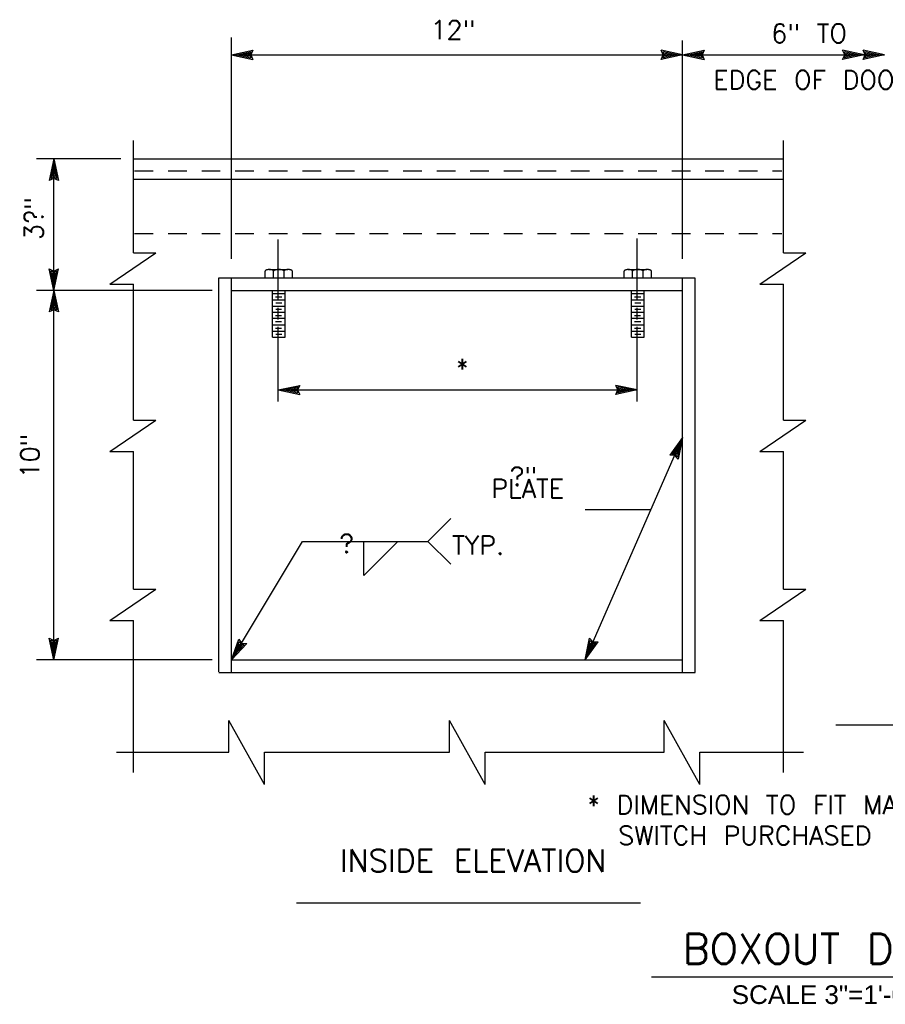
# Model space of a CAD drawing. Extents: x -31.3 to 10.7, y -20.4 to 9.6.
# Tile 17 of 25: x -3.1 to 2.7, y -11 to -4.4. Entities that reach past the tile are written whole.
import ezdxf
from ezdxf.enums import TextEntityAlignment as Align

# ---------------------------------------------------------------- set-up
doc = ezdxf.new("R2010")
doc.units = 0
doc.header["$MEASUREMENT"] = 0
doc.linetypes.add('HIDDEN2', pattern=[0.1875, 0.125, -0.0625])
doc.layers.add('01', color=7, linetype='CONTINUOUS')
doc.styles.add('ARIAL', font='Arial')
doc.styles.add('TXT_SHX', font='txt.shx')

msp = doc.modelspace()

# ---------------------------------------------------------------- linework, layer by layer
at = {"layer": '01', "color": 7, "linetype": 'CONTINUOUS'}
for p, q in [((-1.6756, -5.9976), (-1.6756, -4.5136)), ((1.3484, -5.9976), (1.3484, -4.5336)), ((-1.6756, -4.6306), (-1.5316, -4.5996)), ((-1.6386, -4.6306), (-1.5446, -4.6106)), ((-1.5446, -4.6106), (-1.5536, -4.6306)), ((-1.5316, -4.5996), (-1.5456, -4.6306)), ((1.3484, -4.6306), (1.2044, -4.5996)), ((1.2184, -4.6306), (1.2044, -4.5996)), ((1.3114, -4.6306), (1.2174, -4.6106)), ((1.2264, -4.6306), (1.2174, -4.6106)), ((1.3484, -4.6306), (1.4924, -4.5996)), ((1.3854, -4.6306), (1.4794, -4.6106)), ((1.4794, -4.6106), (1.4704, -4.6306)), ((1.4924, -4.5996), (1.4784, -4.6306)), ((2.5644, -4.6306), (2.4204, -4.5996)), ((2.4344, -4.6306), (2.4204, -4.5996)), ((2.5274, -4.6306), (2.4334, -4.6106)), ((2.4424, -4.6306), (2.4334, -4.6106)), ((2.7014, -4.6306), (2.5574, -4.5996)), ((2.5714, -4.6306), (2.5574, -4.5996)), ((2.6644, -4.6306), (2.5704, -4.6106)), ((2.5794, -4.6306), (2.5704, -4.6106)), ((-1.6756, -4.6306), (1.3484, -4.6306)), ((-1.6756, -4.6306), (-1.5316, -4.6616)), ((-1.6386, -4.6306), (-1.5446, -4.6506)), ((-1.6026, -4.6306), (-1.5576, -4.6206)), ((-1.6026, -4.6306), (-1.5576, -4.6396)), ((-1.5576, -4.6206), (-1.5616, -4.6306)), ((-1.5616, -4.6306), (-1.5576, -4.6396)), ((-1.5536, -4.6306), (-1.5446, -4.6506)), ((-1.5456, -4.6306), (-1.5316, -4.6616)), ((1.3484, -4.6306), (1.2044, -4.6616)), ((1.2044, -4.6616), (1.2184, -4.6306)), ((1.3114, -4.6306), (1.2174, -4.6506)), ((1.2174, -4.6506), (1.2264, -4.6306)), ((1.2754, -4.6306), (1.2304, -4.6216)), ((1.2344, -4.6306), (1.2304, -4.6216)), ((1.2754, -4.6306), (1.2304, -4.6406)), ((1.2304, -4.6406), (1.2344, -4.6306)), ((1.3484, -4.6306), (1.4924, -4.6616)), ((1.3484, -4.6306), (2.5644, -4.6306)), ((1.3854, -4.6306), (1.4794, -4.6506)), ((1.4214, -4.6306), (1.4664, -4.6206)), ((1.4214, -4.6306), (1.4664, -4.6396)), ((1.4664, -4.6206), (1.4624, -4.6306)), ((1.4624, -4.6306), (1.4664, -4.6396)), ((1.4704, -4.6306), (1.4794, -4.6506)), ((1.4784, -4.6306), (1.4924, -4.6616)), ((2.5644, -4.6306), (2.4204, -4.6616)), ((2.4204, -4.6616), (2.4344, -4.6306)), ((2.5274, -4.6306), (2.4334, -4.6506)), ((2.4334, -4.6506), (2.4424, -4.6306)), ((2.4914, -4.6306), (2.4464, -4.6216)), ((2.4504, -4.6306), (2.4464, -4.6216)), ((2.4914, -4.6306), (2.4464, -4.6406)), ((2.4464, -4.6406), (2.4504, -4.6306)), ((2.7014, -4.6306), (2.5574, -4.6616)), ((2.5574, -4.6616), (2.5714, -4.6306)), ((2.5644, -4.6306), (2.7014, -4.6306)), ((2.6644, -4.6306), (2.5704, -4.6506)), ((2.5704, -4.6506), (2.5794, -4.6306)), ((2.6284, -4.6306), (2.5834, -4.6216)), ((2.5874, -4.6306), (2.5834, -4.6216)), ((2.6284, -4.6306), (2.5834, -4.6406)), ((2.5834, -4.6406), (2.5874, -4.6306)), ((-2.3306, -5.9576), (-2.3306, -5.2046)), ((2.0254, -5.9576), (2.0254, -5.2046)), ((-2.4156, -5.3286), (-2.9816, -5.3286)), ((-2.8646, -5.3286), (-2.8956, -5.4726)), ((-2.8646, -6.2096), (-2.8646, -5.3286)), ((-2.8646, -5.3286), (-2.8336, -5.4726)), ((-2.3306, -5.3286), (2.0254, -5.3286)), ((-2.8646, -5.3656), (-2.8846, -5.4596)), ((-2.8646, -5.4016), (-2.8736, -5.4466)), ((-2.8646, -5.3656), (-2.8446, -5.4596)), ((-2.8646, -5.4016), (-2.8546, -5.4466)), ((-2.8646, -5.4586), (-2.8956, -5.4726)), ((-2.8646, -5.4506), (-2.8846, -5.4596)), ((-2.8646, -5.4426), (-2.8736, -5.4466)), ((-2.8546, -5.4466), (-2.8646, -5.4426)), ((-2.8446, -5.4596), (-2.8646, -5.4506)), ((-2.8336, -5.4726), (-2.8646, -5.4586)), ((-2.3306, -5.4646), (2.0254, -5.4646)), ((-1.3616, -6.2696), (-1.3616, -5.8676)), ((1.0444, -6.2696), (1.0444, -5.8606)), ((-2.4906, -6.1676), (-2.1826, -5.9576)), ((-2.3306, -5.9576), (-2.1826, -5.9576)), ((1.8654, -6.1676), (2.1734, -5.9576)), ((2.0254, -5.9576), (2.1734, -5.9576)), ((-2.8646, -6.2096), (-2.8956, -6.0656)), ((-2.8956, -6.0656), (-2.8646, -6.0796)), ((-2.8646, -6.2096), (-2.8336, -6.0656)), ((-2.8646, -6.0796), (-2.8336, -6.0656)), ((-2.8646, -6.1726), (-2.8846, -6.0786)), ((-2.8846, -6.0786), (-2.8646, -6.0876)), ((-2.8646, -6.1366), (-2.8746, -6.0916)), ((-2.8746, -6.0916), (-2.8646, -6.0956)), ((-2.8646, -6.1726), (-2.8446, -6.0786)), ((-2.8646, -6.0876), (-2.8446, -6.0786)), ((-2.8646, -6.1366), (-2.8556, -6.0916)), ((-2.8646, -6.0956), (-2.8556, -6.0916)), ((-1.7596, -8.7666), (-1.7596, -6.1246)), ((-1.7596, -6.1246), (1.4324, -6.1246)), ((-1.6756, -8.7666), (-1.6756, -6.1246)), ((1.3484, -8.7696), (1.3484, -6.1276)), ((1.4324, -8.7696), (1.4324, -6.1276)), ((-2.4906, -6.1676), (-2.3306, -6.1676)), ((-2.3306, -7.0786), (-2.3306, -6.1676)), ((1.8654, -6.1676), (2.0254, -6.1676)), ((2.0254, -7.0786), (2.0254, -6.1676)), ((-1.8036, -6.2096), (-2.9816, -6.2096)), ((-2.8646, -6.2096), (-2.8956, -6.3536)), ((-2.8646, -6.2466), (-2.8846, -6.3406)), ((-2.8646, -8.6846), (-2.8646, -6.2096)), ((-2.8646, -6.2096), (-2.8336, -6.3536)), ((-2.8646, -6.2466), (-2.8446, -6.3406)), ((-1.6756, -6.2096), (1.3484, -6.2096)), ((-1.4006, -6.5236), (-1.4006, -6.2096)), ((-1.4006, -6.2306), (-1.3156, -6.2306)), ((-1.3796, -6.2516), (-1.3376, -6.2516)), ((-1.3156, -6.5236), (-1.3156, -6.2096)), ((1.0054, -6.5236), (1.0054, -6.2096)), ((1.0054, -6.2306), (1.0904, -6.2306)), ((1.0264, -6.2516), (1.0684, -6.2516)), ((1.0904, -6.5236), (1.0904, -6.2096)), ((-2.8646, -6.3316), (-2.8846, -6.3406)), ((-2.8646, -6.2826), (-2.8736, -6.3276)), ((-2.8646, -6.3236), (-2.8736, -6.3276)), ((-2.8646, -6.2826), (-2.8546, -6.3276)), ((-2.8546, -6.3276), (-2.8646, -6.3236)), ((-2.8446, -6.3406), (-2.8646, -6.3316)), ((-1.4006, -6.2716), (-1.3156, -6.2716)), ((-1.4006, -6.3146), (-1.3156, -6.3146)), ((-1.3786, -6.2936), (-1.3376, -6.2936)), ((-1.3616, -6.4046), (-1.3616, -6.3266)), ((1.0054, -6.2716), (1.0904, -6.2716)), ((1.0054, -6.3146), (1.0904, -6.3146)), ((1.0274, -6.2936), (1.0684, -6.2936)), ((1.0444, -6.4046), (1.0444, -6.3266)), ((-2.8646, -6.3396), (-2.8956, -6.3536)), ((-2.8336, -6.3536), (-2.8646, -6.3396)), ((-1.4006, -6.3556), (-1.3156, -6.3556)), ((-1.4006, -6.3956), (-1.3156, -6.3956)), ((-1.3796, -6.3766), (-1.3396, -6.3766)), ((-1.3786, -6.3346), (-1.3386, -6.3346)), ((1.0054, -6.3556), (1.0904, -6.3556)), ((1.0054, -6.3956), (1.0904, -6.3956)), ((1.0264, -6.3766), (1.0664, -6.3766)), ((1.0274, -6.3346), (1.0674, -6.3346)), ((-1.4006, -6.4396), (-1.3156, -6.4396)), ((-1.3796, -6.4186), (-1.3386, -6.4186)), ((-1.3796, -6.4616), (-1.3386, -6.4616)), ((-1.3616, -6.9546), (-1.3616, -6.4526)), ((1.0054, -6.4396), (1.0904, -6.4396)), ((1.0264, -6.4186), (1.0674, -6.4186)), ((1.0264, -6.4616), (1.0674, -6.4616)), ((1.0444, -6.9546), (1.0444, -6.4526)), ((-1.4006, -6.4826), (-1.3156, -6.4826)), ((-1.4006, -6.5236), (-1.3156, -6.5236)), ((-1.3786, -6.5036), (-1.3376, -6.5036)), ((1.0054, -6.4826), (1.0904, -6.4826)), ((1.0054, -6.5236), (1.0904, -6.5236)), ((1.0274, -6.5036), (1.0684, -6.5036)), ((-1.3616, -6.8766), (-1.2176, -6.8456)), ((-1.3246, -6.8766), (-1.2306, -6.8566)), ((-1.2306, -6.8566), (-1.2396, -6.8766)), ((-1.2176, -6.8456), (-1.2316, -6.8766)), ((1.0444, -6.8766), (0.9004, -6.8456)), ((0.9144, -6.8766), (0.9004, -6.8456)), ((1.0074, -6.8766), (0.9134, -6.8566)), ((0.9224, -6.8766), (0.9134, -6.8566)), ((-1.3616, -6.8766), (1.0444, -6.8766)), ((-1.3616, -6.8766), (-1.2176, -6.9076)), ((-1.3246, -6.8766), (-1.2306, -6.8966)), ((-1.2886, -6.8766), (-1.2436, -6.8666)), ((-1.2886, -6.8766), (-1.2436, -6.8856)), ((-1.2436, -6.8666), (-1.2476, -6.8766)), ((-1.2476, -6.8766), (-1.2436, -6.8856)), ((-1.2396, -6.8766), (-1.2306, -6.8966)), ((-1.2316, -6.8766), (-1.2176, -6.9076)), ((1.0444, -6.8766), (0.9004, -6.9076)), ((0.9004, -6.9076), (0.9144, -6.8766)), ((1.0074, -6.8766), (0.9134, -6.8966)), ((0.9134, -6.8966), (0.9224, -6.8766)), ((0.9714, -6.8766), (0.9264, -6.8676)), ((0.9304, -6.8766), (0.9264, -6.8676)), ((0.9714, -6.8766), (0.9264, -6.8866)), ((0.9264, -6.8866), (0.9304, -6.8766)), ((-2.4906, -7.2886), (-2.1826, -7.0786)), ((-2.3306, -7.0786), (-2.1826, -7.0786)), ((1.8654, -7.2886), (2.1734, -7.0786)), ((2.0254, -7.0786), (2.1734, -7.0786)), ((0.6954, -8.6846), (1.3484, -7.1956)), ((1.3484, -7.1956), (1.2624, -7.3146)), ((1.3334, -7.2296), (1.2774, -7.3076)), ((1.3334, -7.2296), (1.3144, -7.3236)), ((1.3484, -7.1956), (1.3194, -7.3396)), ((-2.4906, -7.2886), (-2.3306, -7.2886)), ((-2.3306, -8.2106), (-2.3306, -7.2886)), ((1.2964, -7.3146), (1.2624, -7.3146)), ((1.2994, -7.3076), (1.2774, -7.3076)), ((1.3194, -7.2626), (1.2924, -7.2996)), ((1.3024, -7.2996), (1.2924, -7.2996)), ((1.3194, -7.3396), (1.2964, -7.3146)), ((1.3144, -7.3236), (1.2994, -7.3076)), ((1.3104, -7.3076), (1.3024, -7.2996)), ((1.3194, -7.2626), (1.3104, -7.3076)), ((1.8654, -7.2886), (2.0254, -7.2886)), ((2.0254, -8.2106), (2.0254, -7.2886)), ((1.1354, -7.6806), (0.6954, -7.6806)), ((-0.3586, -7.8916), (-0.2056, -7.7386)), ((-1.6736, -8.6846), (-1.1986, -7.8916)), ((-1.1986, -7.8916), (-0.3586, -7.8916)), ((-0.7886, -8.1206), (-0.7886, -7.8916)), ((-0.7886, -8.1206), (-0.5616, -7.8936)), ((-0.3586, -7.8916), (-0.2056, -8.0446)), ((-2.4906, -8.4206), (-2.1826, -8.2106)), ((-2.3306, -8.2106), (-2.1826, -8.2106)), ((1.8654, -8.4206), (2.1734, -8.2106)), ((2.0254, -8.2106), (2.1734, -8.2106)), ((-2.4906, -8.4206), (-2.3306, -8.4206)), ((-2.3306, -9.4406), (-2.3306, -8.4206)), ((1.8654, -8.4206), (2.0254, -8.4206)), ((2.0254, -9.4406), (2.0254, -8.4206)), ((-2.8646, -8.6846), (-2.8956, -8.5406)), ((-2.8956, -8.5406), (-2.8646, -8.5546)), ((-2.8646, -8.6476), (-2.8846, -8.5536)), ((-2.8846, -8.5536), (-2.8646, -8.5626)), ((-2.8646, -8.6116), (-2.8746, -8.5666)), ((-2.8746, -8.5666), (-2.8646, -8.5706)), ((-2.8646, -8.6846), (-2.8336, -8.5406)), ((-2.8646, -8.5546), (-2.8336, -8.5406)), ((-2.8646, -8.6476), (-2.8446, -8.5536)), ((-2.8646, -8.5626), (-2.8446, -8.5536)), ((-2.8646, -8.6116), (-2.8556, -8.5666)), ((-2.8646, -8.5706), (-2.8556, -8.5666)), ((-1.6736, -8.6846), (-1.6266, -8.5456)), ((-1.6736, -8.6846), (-1.5726, -8.5766)), ((-1.6546, -8.6526), (-1.6236, -8.5616)), ((-1.6266, -8.5456), (-1.6066, -8.5726)), ((-1.6236, -8.5616), (-1.6106, -8.5796)), ((-1.6066, -8.5726), (-1.5726, -8.5766)), ((0.6954, -8.6846), (0.7244, -8.5406)), ((0.6954, -8.6846), (0.7814, -8.5656)), ((0.7104, -8.6506), (0.7294, -8.5566)), ((0.7104, -8.6506), (0.7664, -8.5726)), ((0.7244, -8.5406), (0.7474, -8.5656)), ((0.7244, -8.6176), (0.7334, -8.5726)), ((0.7294, -8.5566), (0.7444, -8.5726)), ((0.7334, -8.5726), (0.7414, -8.5806)), ((0.7444, -8.5726), (0.7664, -8.5726)), ((0.7474, -8.5656), (0.7814, -8.5656)), ((-1.6546, -8.6526), (-1.5896, -8.5826)), ((-1.6356, -8.6216), (-1.6216, -8.5786)), ((-1.6356, -8.6216), (-1.6056, -8.5876)), ((-1.6216, -8.5786), (-1.6146, -8.5866)), ((-1.6146, -8.5866), (-1.6056, -8.5876)), ((-1.6106, -8.5796), (-1.5896, -8.5826)), ((0.7244, -8.6176), (0.7514, -8.5806)), ((0.7414, -8.5806), (0.7514, -8.5806)), ((-1.8036, -8.6846), (-2.9816, -8.6846)), ((-1.6756, -8.6846), (1.3484, -8.6846)), ((-1.7596, -8.7696), (1.4324, -8.7696)), ((-1.6936, -9.3036), (-1.6936, -9.0916)), ((-1.4546, -9.5206), (-1.6936, -9.0916)), ((-0.2146, -9.3036), (-0.2146, -9.0916)), ((0.0244, -9.5206), (-0.2146, -9.0916)), ((1.2244, -9.3036), (1.2244, -9.0916)), ((1.4634, -9.5206), (1.2244, -9.0916)), ((3.2674, -9.1226), (2.3744, -9.1226)), ((-2.4456, -9.3036), (-1.6936, -9.3036)), ((-1.4546, -9.5206), (-1.4546, -9.3036)), ((-1.4546, -9.3036), (-0.2146, -9.3036)), ((0.0244, -9.5206), (0.0244, -9.3036)), ((0.0244, -9.3036), (1.2244, -9.3036)), ((1.4634, -9.5206), (1.4634, -9.3036)), ((1.4634, -9.3036), (2.1594, -9.3036)), ((-1.2386, -10.3136), (1.0664, -10.3136)), ((1.1394, -10.8086), (3.7154, -10.8086))]:
    msp.add_line(p, q, dxfattribs=at)
at = {"layer": '01', "color": 7, "linetype": 'HIDDEN2'}
for p, q in [((-2.3246, -5.4086), (2.0134, -5.4086)), ((-2.3246, -5.8276), (2.0134, -5.8276)), ((-1.4216, -6.0696), (-1.2946, -6.0696)), ((0.9844, -6.0696), (1.1114, -6.0696)), ((-1.4496, -6.1246), (-1.4496, -6.0806)), ((-1.3926, -6.1246), (-1.3926, -6.0806)), ((-1.3226, -6.1246), (-1.3226, -6.0806)), ((-1.2656, -6.1246), (-1.2656, -6.0806)), ((0.9564, -6.1246), (0.9564, -6.0806)), ((1.0134, -6.1246), (1.0134, -6.0806)), ((1.0834, -6.1246), (1.0834, -6.0806)), ((1.1404, -6.1246), (1.1404, -6.0806))]:
    msp.add_line(p, q, dxfattribs=at)
for centre, major_axis, ratio in [((-1.4211, -6.0806), (-0.0285, 0), 0.386501), ((-1.3576, -6.0806), (-0.035, 0), 0.314414), ((-1.2951, -6.0806), (-0.0285, 0), 0.386501), ((0.9849, -6.0806), (-0.0285, 0), 0.386501), ((1.0484, -6.0806), (-0.035, 0), 0.314414), ((1.1109, -6.0806), (-0.0285, 0), 0.386501)]:
    msp.add_ellipse(centre, major_axis=major_axis, ratio=ratio, start_param=3.141593, end_param=6.283185, dxfattribs=at)

# ---------------------------------------------------------------- texts
at = {"layer": '01', "color": 7, "linetype": 'CONTINUOUS', "style": 'TXT_SHX'}
for s, height, p in [('12"', 0.125, (-0.1906, -4.5266)), ('*', 0.125, (-0.128, -6.7926)), ('PLATE', 0.125, (0.3094, -7.5996)), ('INSIDE ELEVATION', 0.15, (-0.0547, -10.1056)), ('BOXOUT DETAILS', 0.199998, (2.4764, -10.7216))]:
    msp.add_text(s, height=height, dxfattribs=at).set_placement(p, align=Align.CENTER)
at = {"layer": '01', "color": 7, "linetype": 'CONTINUOUS'}
for s, height, style, p in [('6" TO', 0.125, 'TXT_SHX', (1.9424, -4.5496)), ('EDGE OF DOOR', 0.124998, 'TXT_SHX', (1.5544, -4.8606)), ('?"', 0.125, 'TXT_SHX', (0.1904, -7.5186)), ('TYP.', 0.125, 'TXT_SHX', (-0.1966, -7.9796)), ('* DIMENSION TO FIT MAGNETIC', 0.124998, 'TXT_SHX', (0.7084, -9.7186)), ('SWITCH PURCHASED', 0.124998, 'TXT_SHX', (0.9164, -9.9246)), ('SCALE 3"=1\'-0"', 0.124998, 'ARIAL', (1.6774, -10.9915))]:
    msp.add_text(s, height=height, dxfattribs=dict(at, style=style)).set_placement(p)
at = {"layer": '01', "color": 7, "linetype": 'CONTINUOUS', "style": 'TXT_SHX'}
for s, p in [('3?"', (-2.9366, -5.7272)), ('10"', (-2.9626, -7.3191))]:
    msp.add_text(s, height=0.125, rotation=90, dxfattribs=at).set_placement(p, align=Align.CENTER)
msp.add_text('?', height=0.125, dxfattribs=at).set_placement((-0.8549, -7.9686), align=Align.RIGHT)

doc.saveas('drawing.dxf')
